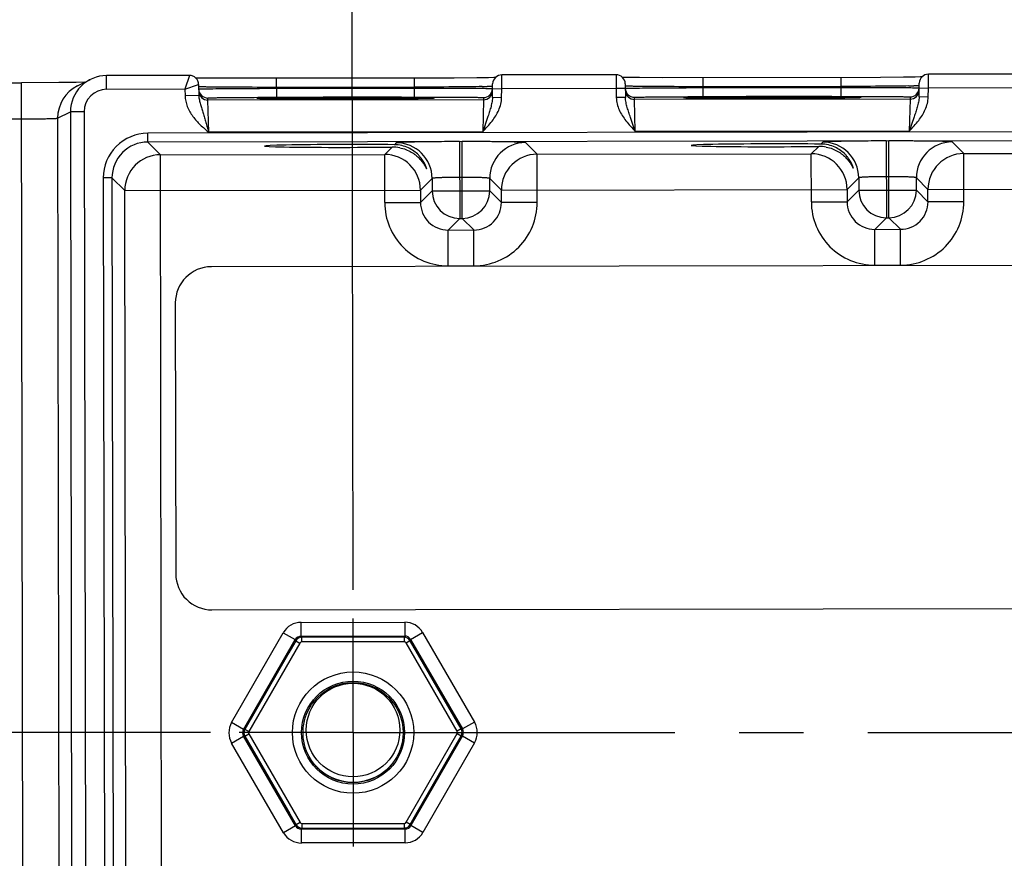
# Model space of a CAD drawing. Header units: inches. Extents: x 0 to 34, y 0 to 22.
# Tile 52 of 71: x 8.9 to 11.1, y 17 to 18.8. Entities that reach past the tile are written whole.
import ezdxf

# ---------------------------------------------------------------- set-up
doc = ezdxf.new("R2010")
doc.units = ezdxf.units.IN
doc.header["$LTSCALE"] = 1.87
doc.header["$MEASUREMENT"] = 0
doc.linetypes.add('CENTER', pattern=[0.6, 0.375, -0.075, 0.075, -0.075])
doc.layers.get('0').update_dxf_attribs({"linetype": 'CONTINUOUS'})
doc.layers.add('02___PRT_ALL_AXES', color=7, linetype='CONTINUOUS')
doc.layers.add('DIMENSIONS', color=7, linetype='CONTINUOUS')
doc.styles.get("Standard").update_dxf_attribs({"font": 'txt', "width": 0.8})
doc.dimstyles.new('DIMSTYLE_1', dxfattribs={"dimtxt": 0.125, "dimasz": 0.18, "dimexe": 0.18, "dimexo": 0.0625, "dimgap": 0.09, "dimtad": 0, "dimtih": 1, "dimtoh": 1, "dimdec": 3, "dimzin": 4, "dimdsep": 46, "dimtxsty": 'STANDARD', "dimblk": '_FILLED', "dimblk1": '_FILLED', "dimblk2": '_FILLED', "dimcen": 0.09, "dimadec": 0, "dimazin": 0, "dimtp": 0.01, "dimtm": 0.01, "dimtfac": 1, "dimtdec": 3, "dimtofl": 0, "dimtmove": 0, "dimatfit": 3, "dimldrblk": '_FILLED', "dimfxl": 1, "dimtolj": 1, "dimtzin": 4, "dimarcsym": 0})

# ---------------------------------------------------------------- blocks, each defined once
blk = doc.blocks.new('*D0')
at = {"layer": 'DIMENSIONS', "color": 2, "linetype": 'CONTINUOUS'}
blk.add_line((9.362, 17.277), (5.8206, 17.277), dxfattribs=at)
at = {"layer": 'DIMENSIONS', "color": 2, "linetype": 'CONTINUOUS', "insert": (5.7581, 17.3395), "char_height": 0.125, "width": 1.325, "attachment_point": 3, "line_spacing_factor": 0.9}
blk.add_mtext('1.413{\\Ftxt.shx;\\W1.000000;\\H0.125000; }[35.89]', dxfattribs=at)
blk = doc.blocks.new('_FILLED')
at = {"color": 0, "linetype": 'BYBLOCK'}
blk.add_solid([(0, 0), (-1, 0.174), (-1, -0.174)], dxfattribs=at)
blk = doc.blocks.new('*D31')
at = {"layer": 'DIMENSIONS', "color": 2, "linetype": 'CONTINUOUS'}
blk.add_line((9.6729, 17.588), (9.6701, 19.3824), dxfattribs=at)
at = {"layer": 'DIMENSIONS', "color": 2, "linetype": 'CONTINUOUS', "insert": (9.6075, 19.4448), "char_height": 0.125, "width": 1.225, "attachment_point": 1, "rotation": 90.0887, "line_spacing_factor": 0.9}
blk.add_mtext('3.165{\\Ftxt.shx;\\W1.000000;\\H0.125000; }[80.4]', dxfattribs=at)
blk = doc.blocks.new('*D32')
at = {"layer": 'DIMENSIONS', "color": 2, "linetype": 'CONTINUOUS'}
blk.add_line((16.1729, 17.6606), (16.1702, 19.3925), dxfattribs=at)
at = {"layer": 'DIMENSIONS', "color": 2, "linetype": 'CONTINUOUS', "insert": (16.1076, 19.4549), "char_height": 0.125, "width": 1.325, "attachment_point": 1, "rotation": 90.0887, "line_spacing_factor": 0.9}
blk.add_mtext('9.665{\\Ftxt.shx;\\W1.000000;\\H0.125000; }[245.5]', dxfattribs=at)
blk = doc.blocks.new('*D33')
at = {"layer": 'DIMENSIONS', "color": 2, "linetype": 'CONTINUOUS'}
blk.add_line((17.0552, 17.8194), (17.0527, 19.3938), dxfattribs=at)
at = {"layer": 'DIMENSIONS', "color": 2, "linetype": 'CONTINUOUS', "insert": (16.9901, 19.4562), "char_height": 0.125, "width": 1.525, "attachment_point": 1, "rotation": 90.0887, "line_spacing_factor": 0.9}
blk.add_mtext('10.548{\\Ftxt.shx;\\W1.000000;\\H0.125000; }[267.92]', dxfattribs=at)

msp = doc.modelspace()

# ---------------------------------------------------------------- linework, layer by layer
at = {"color": 7, "linetype": 'CONTINUOUS'}
for p, q in [((9.0724, 18.687), (9.1004, 18.701)), ((9.3163, 18.7097), (9.1356, 18.7094)), ((9.1356, 18.6794), (9.1356, 18.7094)), ((9.3163, 18.7097), (9.3065, 18.6797)), ((9.3349, 18.704), (9.3302, 18.7041)), ((9.3466, 18.7038), (9.3349, 18.704)), ((9.3676, 18.7036), (9.3466, 18.7038)), ((9.4186, 18.7034), (9.3676, 18.7036)), ((9.8931, 18.7041), (9.4186, 18.7034)), ((9.5064, 18.6837), (9.5064, 18.7033)), ((9.8072, 18.6841), (9.8072, 18.7038)), ((9.943, 18.7045), (9.8931, 18.7041)), ((9.9685, 18.7048), (9.943, 18.7045)), ((9.9796, 18.705), (9.9685, 18.7048)), ((9.9834, 18.7051), (9.9796, 18.705)), ((9.9971, 18.6807), (9.9973, 18.7108)), ((10.2463, 18.7111), (9.9973, 18.7108)), ((10.2463, 18.7111), (10.2465, 18.6811)), ((10.2649, 18.7054), (10.2602, 18.7055)), ((10.2766, 18.7053), (10.2649, 18.7054)), ((10.2976, 18.7051), (10.2766, 18.7053)), ((10.3486, 18.7048), (10.2976, 18.7051)), ((10.8231, 18.7055), (10.3486, 18.7048)), ((10.4364, 18.6851), (10.4364, 18.7047)), ((10.7372, 18.6856), (10.7372, 18.7052)), ((10.873, 18.7059), (10.8231, 18.7055)), ((10.8985, 18.7062), (10.873, 18.7059)), ((10.9096, 18.7064), (10.8985, 18.7062)), ((10.9134, 18.7065), (10.9096, 18.7064)), ((10.9271, 18.6822), (10.9273, 18.7122)), ((11.1763, 18.7126), (10.9273, 18.7122)), ((6.6135, 18.6902), (8.9502, 18.6938)), ((9.0313, 18.6941), (8.9502, 18.6938)), ((8.9555, 15.256), (8.9502, 18.6938)), ((9.0696, 18.6945), (9.0313, 18.6941)), ((9.0878, 18.6947), (9.0696, 18.6945)), ((9.3065, 18.6797), (9.1356, 18.6794)), ((9.3065, 18.6797), (9.3363, 18.6901)), ((9.3065, 18.6797), (9.3068, 18.6655)), ((9.3363, 18.6901), (9.3368, 18.6661)), ((9.3365, 18.6802), (9.3468, 18.6805)), ((9.3468, 18.6805), (9.3485, 18.6806)), ((9.8072, 18.6841), (9.5064, 18.6837)), ((9.5064, 18.6837), (9.5065, 18.6817)), ((9.5065, 18.6817), (9.8072, 18.6822)), ((9.5065, 18.6621), (9.5065, 18.6817)), ((9.8072, 18.6841), (9.8072, 18.6822)), ((9.8072, 18.6625), (9.8072, 18.6822)), ((9.967, 18.6856), (9.9652, 18.6855)), ((9.9768, 18.6613), (9.9773, 18.6911)), ((9.9771, 18.6811), (9.9971, 18.6807)), ((9.9773, 18.6911), (9.9773, 18.6916)), ((9.9968, 18.661), (9.9971, 18.6807)), ((10.2465, 18.6811), (9.9971, 18.6807)), ((10.2665, 18.6815), (10.2465, 18.6811)), ((10.2465, 18.6811), (10.2469, 18.6614)), ((10.2663, 18.6915), (10.2669, 18.6618)), ((10.2665, 18.6816), (10.2767, 18.682)), ((10.2767, 18.682), (10.2785, 18.682)), ((10.7372, 18.6856), (10.4364, 18.6851)), ((10.4364, 18.6851), (10.4364, 18.6832)), ((10.4364, 18.6832), (10.7372, 18.6836)), ((10.4365, 18.6635), (10.4364, 18.6832)), ((10.7372, 18.6856), (10.7372, 18.6836)), ((10.7372, 18.664), (10.7372, 18.6836)), ((10.897, 18.687), (10.8952, 18.687)), ((10.9068, 18.6627), (10.9073, 18.6925)), ((10.9071, 18.6825), (10.9271, 18.6822)), ((10.9073, 18.6925), (10.9073, 18.693)), ((10.9268, 18.6624), (10.9271, 18.6822)), ((11.1765, 18.6826), (10.9271, 18.6822)), ((9.3368, 18.6661), (9.3068, 18.6655)), ((9.3566, 18.6559), (9.3565, 18.6605)), ((9.9571, 18.6568), (9.3566, 18.6559)), ((9.3583, 18.5859), (9.3566, 18.6559)), ((9.4825, 18.6595), (9.4768, 18.6596)), ((9.4975, 18.6593), (9.4825, 18.6595)), ((9.4884, 18.662), (9.5065, 18.6621)), ((9.529, 18.659), (9.4975, 18.6593)), ((9.5065, 18.6621), (9.8072, 18.6625)), ((9.5866, 18.6588), (9.529, 18.659)), ((9.6821, 18.6588), (9.5866, 18.6588)), ((9.761, 18.6592), (9.6821, 18.6588)), ((9.8039, 18.6596), (9.761, 18.6592)), ((9.824, 18.6599), (9.8039, 18.6596)), ((9.8072, 18.6625), (9.8253, 18.6626)), ((9.8348, 18.6601), (9.824, 18.6599)), ((9.8401, 18.6602), (9.8348, 18.6601)), ((9.8441, 18.6603), (9.8401, 18.6602)), ((9.9571, 18.6568), (9.9556, 18.5868)), ((9.9572, 18.6615), (9.9571, 18.6568)), ((9.9968, 18.661), (9.9768, 18.6613)), ((10.2669, 18.6618), (10.2469, 18.6614)), ((10.2866, 18.6573), (10.2865, 18.662)), ((10.8871, 18.6582), (10.2866, 18.6573)), ((10.2883, 18.5873), (10.2866, 18.6573)), ((10.4125, 18.6609), (10.4068, 18.661)), ((10.4275, 18.6607), (10.4125, 18.6609)), ((10.4184, 18.6635), (10.4365, 18.6635)), ((10.459, 18.6604), (10.4275, 18.6607)), ((10.4365, 18.6635), (10.7372, 18.664)), ((10.5166, 18.6602), (10.459, 18.6604)), ((10.6121, 18.6603), (10.5166, 18.6602)), ((10.691, 18.6606), (10.6121, 18.6603)), ((10.7339, 18.661), (10.691, 18.6606)), ((10.754, 18.6613), (10.7339, 18.661)), ((10.7372, 18.664), (10.7553, 18.664)), ((10.7648, 18.6615), (10.754, 18.6613)), ((10.7701, 18.6617), (10.7648, 18.6615)), ((10.7741, 18.6618), (10.7701, 18.6617)), ((10.8871, 18.6582), (10.8856, 18.5882)), ((10.8872, 18.6629), (10.8871, 18.6582)), ((10.9268, 18.6624), (10.9068, 18.6627)), ((9.029, 18.6165), (9.0569, 18.6305)), ((9.0869, 18.6306), (9.0569, 18.6305)), ((9.0569, 18.6305), (9.0621, 15.3196)), ((9.0869, 18.6306), (9.0921, 15.3196)), ((8.9051, 18.615), (8.9503, 18.6151)), ((9.029, 18.6165), (9.0341, 15.3335)), ((9.9661, 18.6178), (9.9556, 18.5868)), ((10.2883, 18.5873), (10.2777, 18.6183)), ((10.8961, 18.6193), (10.8856, 18.5882)), ((16.6156, 18.5949), (9.2254, 18.5835)), ((10.8856, 18.5882), (10.2883, 18.5873)), ((9.2254, 18.5645), (9.2254, 18.5835)), ((16.6157, 18.5759), (9.2254, 18.5645)), ((9.9556, 18.5868), (9.3583, 18.5859)), ((10.8352, 18.5669), (10.8355, 18.3995)), ((10.841, 18.3995), (10.8408, 18.5669)), ((9.2533, 18.5367), (9.2254, 18.5645)), ((9.758, 18.5536), (9.7419, 18.5375)), ((9.7672, 18.5629), (9.763, 18.5586)), ((9.9052, 18.5655), (9.9055, 18.3981)), ((9.911, 18.3981), (9.9108, 18.5655)), ((10.0742, 18.538), (10.0488, 18.5633)), ((10.688, 18.555), (10.6719, 18.5389)), ((10.6972, 18.5643), (10.693, 18.5601)), ((11.0042, 18.5394), (10.9788, 18.5648)), ((9.2533, 18.5367), (9.7419, 18.5375)), ((9.2578, 15.6021), (9.2533, 18.5367)), ((9.7421, 18.4325), (9.7419, 18.5375)), ((10.0742, 18.538), (10.6719, 18.5389)), ((10.0743, 18.433), (10.0742, 18.538)), ((10.6721, 18.4339), (10.6719, 18.5389)), ((11.0042, 18.5394), (11.6019, 18.5404)), ((11.0043, 18.4344), (11.0042, 18.5394)), ((9.1285, 18.4864), (9.1332, 15.464)), ((9.1475, 18.4864), (9.1285, 18.4864)), ((9.1475, 18.4864), (9.1522, 15.464)), ((9.1754, 18.4586), (9.1475, 18.4864)), ((9.8453, 18.485), (9.82, 18.4596)), ((9.8453, 18.485), (9.8454, 18.458)), ((9.9109, 18.4875), (9.9053, 18.4875)), ((9.9709, 18.4582), (9.9709, 18.4852)), ((9.9963, 18.4599), (9.9709, 18.4852)), ((10.7753, 18.4865), (10.75, 18.461)), ((10.7753, 18.4865), (10.7754, 18.4594)), ((10.8409, 18.4889), (10.8353, 18.4889)), ((10.9009, 18.4596), (10.9009, 18.4866)), ((10.9263, 18.4613), (10.9009, 18.4866)), ((9.1754, 18.4586), (9.82, 18.4596)), ((9.82, 18.4596), (9.8201, 18.4326)), ((9.9963, 18.4599), (10.75, 18.461)), ((9.9963, 18.4329), (9.9963, 18.4599)), ((10.75, 18.461), (10.7501, 18.434)), ((10.7754, 18.4594), (10.7501, 18.434)), ((10.7754, 18.4594), (10.9009, 18.4596)), ((10.9009, 18.4596), (10.9263, 18.4343)), ((10.9263, 18.4613), (11.68, 18.4625)), ((10.9263, 18.4343), (10.9263, 18.4613)), ((9.1798, 15.6198), (9.1754, 18.4586)), ((9.8454, 18.458), (9.8201, 18.4326)), ((9.8454, 18.458), (9.9709, 18.4582)), ((9.9709, 18.4582), (9.9963, 18.4329)), ((9.7421, 18.4325), (9.8201, 18.4326)), ((10.0743, 18.433), (9.9963, 18.4329)), ((10.6721, 18.4339), (10.7501, 18.434)), ((11.0043, 18.4344), (10.9263, 18.4343)), ((9.9055, 18.3981), (9.8801, 18.3727)), ((9.9055, 18.3981), (9.911, 18.3981)), ((9.911, 18.3981), (9.9365, 18.3728)), ((10.8355, 18.3995), (10.8101, 18.3741)), ((10.8355, 18.3995), (10.841, 18.3995)), ((10.841, 18.3995), (10.8664, 18.3742)), ((10.8101, 18.3741), (10.8664, 18.3742)), ((10.8103, 18.2961), (10.8101, 18.3741)), ((10.8666, 18.2962), (10.8664, 18.3742)), ((9.8801, 18.3727), (9.9365, 18.3728)), ((9.8803, 18.2947), (9.8801, 18.3727)), ((9.9366, 18.2948), (9.9364, 18.3728)), ((16.4507, 18.3035), (9.3641, 18.2925)), ((9.8803, 18.2947), (9.9366, 18.2948)), ((10.8103, 18.2961), (10.8666, 18.2962)), ((9.2855, 18.2137), (9.2864, 17.6231)), ((9.3653, 17.5445), (16.4519, 17.5555)), ((9.5597, 17.5173), (9.7855, 17.5177)), ((9.5598, 17.4873), (9.5597, 17.5173)), ((9.7855, 17.5177), (9.7855, 17.4877)), ((9.4083, 17.2991), (9.5208, 17.4948)), ((9.5208, 17.4948), (9.5468, 17.4798)), ((9.7985, 17.4802), (9.8245, 17.4952)), ((9.8245, 17.4952), (9.9376, 17.2999)), ((9.4342, 17.2841), (9.5468, 17.4798)), ((9.5569, 17.4723), (9.4458, 17.2792)), ((9.5483, 17.4773), (9.5329, 17.4506)), ((9.5468, 17.4798), (9.5483, 17.4773)), ((9.5483, 17.4773), (9.5569, 17.4723)), ((9.5598, 17.4873), (9.7855, 17.4877)), ((9.5607, 17.4857), (9.5612, 17.4848)), ((9.7841, 17.4852), (9.5612, 17.4848)), ((9.5612, 17.4748), (9.5612, 17.4848)), ((9.7841, 17.4752), (9.5612, 17.4748)), ((9.7846, 17.486), (9.7841, 17.4852)), ((9.7841, 17.4852), (9.7841, 17.4752)), ((9.7884, 17.4727), (9.7971, 17.4777)), ((9.9002, 17.2799), (9.7884, 17.4727)), ((9.7985, 17.4802), (9.7971, 17.4777)), ((9.8106, 17.4544), (9.7971, 17.4777)), ((9.7985, 17.4802), (9.9117, 17.2849)), ((9.5329, 17.4506), (9.4371, 17.2841)), ((9.9088, 17.2849), (9.8106, 17.4544)), ((9.9376, 17.2999), (9.9117, 17.2849)), ((9.4342, 17.2841), (9.4083, 17.2991)), ((9.4342, 17.2841), (9.4371, 17.2841)), ((9.4458, 17.2792), (9.4371, 17.2841)), ((9.9088, 17.2849), (9.9002, 17.2799)), ((9.9117, 17.2849), (9.9088, 17.2849)), ((9.4083, 17.2541), (9.4343, 17.2691)), ((9.5474, 17.0738), (9.4343, 17.2691)), ((9.4343, 17.2691), (9.4372, 17.2691)), ((9.4371, 17.2691), (9.4458, 17.2742)), ((9.4372, 17.2691), (9.5354, 17.0996)), ((9.4458, 17.2742), (9.5575, 17.0813)), ((9.789, 17.0817), (9.9002, 17.2749)), ((9.9117, 17.2699), (9.7992, 17.0742)), ((9.8131, 17.1034), (9.9088, 17.2699)), ((9.9002, 17.2749), (9.9088, 17.2699)), ((9.9117, 17.2699), (9.9088, 17.2699)), ((9.9117, 17.2699), (9.9377, 17.2549)), ((9.5215, 17.0588), (9.4083, 17.2541)), ((9.9377, 17.2549), (9.8251, 17.0593)), ((9.5354, 17.0996), (9.5489, 17.0763)), ((9.7977, 17.0767), (9.8131, 17.1034)), ((9.5474, 17.0738), (9.5215, 17.0588)), ((9.5474, 17.0738), (9.5489, 17.0763)), ((9.5575, 17.0813), (9.5489, 17.0763)), ((9.7862, 17.0667), (9.5604, 17.0663)), ((9.5605, 17.0364), (9.5604, 17.0663)), ((9.5614, 17.068), (9.5619, 17.0688)), ((9.5619, 17.0788), (9.7847, 17.0792)), ((9.5619, 17.0688), (9.5619, 17.0788)), ((9.5619, 17.0688), (9.7847, 17.0692)), ((9.7847, 17.0792), (9.7847, 17.0692)), ((9.7852, 17.0684), (9.7847, 17.0692)), ((9.7862, 17.0667), (9.7862, 17.0367)), ((9.7977, 17.0767), (9.789, 17.0817)), ((9.7992, 17.0742), (9.7977, 17.0767)), ((9.8251, 17.0593), (9.7992, 17.0742)), ((9.7862, 17.0367), (9.5605, 17.0364))]:
    msp.add_line(p, q, dxfattribs=at)
for points in [[(9.4768, 18.6596), (9.4722, 18.6597), (9.4704, 18.6597), (9.4688, 18.6598), (9.4675, 18.6598), (9.4665, 18.6599), (9.4658, 18.6599), (9.4657, 18.6599)], [(9.8483, 18.6605), (9.8483, 18.6605), (9.8482, 18.6605), (9.8477, 18.6605), (9.8468, 18.6604), (9.8456, 18.6604), (9.8441, 18.6603)], [(10.4068, 18.661), (10.4022, 18.6611), (10.4004, 18.6612), (10.3988, 18.6612), (10.3975, 18.6613), (10.3965, 18.6613), (10.3958, 18.6614), (10.3957, 18.6614)], [(10.7783, 18.662), (10.7783, 18.662), (10.7782, 18.662), (10.7777, 18.6619), (10.7768, 18.6619), (10.7756, 18.6618), (10.7741, 18.6618)]]:
    msp.add_lwpolyline(points, dxfattribs=at)
for centre, radius in [((9.673, 17.277), 0.1322), ((9.673, 17.277), 0.1122), ((9.673, 17.277), 0.109), ((9.673, 17.2825), 0.102)]:
    msp.add_circle(centre, radius, dxfattribs=at)
for centre, radius, start, end in [((9.1357, 18.6307), 0.0787, 90.0855, 180.0913), ((9.9973, 18.6907), 0.02, 90.0883, 177.6525), ((10.2463, 18.6911), 0.02, 1.0905, 90.0897), ((10.9273, 18.6922), 0.02, 90.0883, 177.6525), ((9.1077, 18.6167), 0.0787, 116.6545, 180.1007), ((9.1357, 18.6307), 0.0488, 90.0874, 180.0828), ((9.3565, 18.6805), 0.02, 182.5244, 270.0889), ((9.3566, 18.6759), 0.02, 182.5253, 270.0898), ((9.927, 20.368), 1.6829, 270.9338, 271.3004), ((9.9571, 18.6768), 0.02, 270.0876, 357.6521), ((9.9571, 18.6815), 0.02, 270.0886, 357.6529), ((10.2865, 18.682), 0.02, 181.089, 270.0889), ((10.2866, 18.6773), 0.02, 181.0898, 270.0899), ((10.857, 20.3695), 1.6829, 270.9338, 271.3004), ((10.8871, 18.6782), 0.02, 270.0876, 359.0877), ((10.8871, 18.6829), 0.02, 270.0886, 359.0884), ((9.5297, 16.2199), 2.4415, 90.953, 91.0753), ((9.5203, 20.9763), 2.3171, 269.0988, 269.2277), ((9.5816, 12.7053), 5.9565, 90.52637, 90.88941), ((9.5533, 23.5554), 4.8964, 269.2487, 269.6904), ((9.677, 1.3225), 17.3396, 90.06665, 90.49625), ((9.6233, 35.9984), 17.3397, 269.6812, 270.11079), ((9.6904, 1.3225), 17.3397, 89.68119, 90.11079), ((9.6367, 35.9984), 17.3396, 270.06665, 270.49625), ((9.7604, 13.7655), 4.8965, 89.2487, 89.6904), ((9.7321, 24.6157), 5.9565, 270.52637, 270.88941), ((9.7934, 16.3446), 2.3172, 89.0988, 89.2277), ((9.784, 21.1011), 2.4415, 270.953, 271.0753), ((10.4597, 16.2213), 2.4415, 90.953, 91.0753), ((10.4503, 20.9777), 2.3171, 269.0988, 269.2277), ((10.5116, 12.7067), 5.9565, 90.52637, 90.88941), ((10.4833, 23.5568), 4.8964, 269.2487, 269.6904), ((10.607, 1.324), 17.3396, 90.06665, 90.49625), ((10.5533, 35.9999), 17.3397, 269.6812, 270.11079), ((10.6204, 1.324), 17.3397, 89.68119, 90.11079), ((10.5667, 35.9998), 17.3396, 270.06665, 270.49625), ((10.6904, 13.767), 4.8965, 89.2487, 89.6904), ((10.6621, 24.6171), 5.9565, 270.52637, 270.88941), ((10.7234, 16.346), 2.3172, 89.0988, 89.2277), ((10.714, 21.1025), 2.4415, 270.953, 271.0753), ((9.2255, 18.4865), 0.097, 90.0858, 180.0917), ((9.2255, 18.4865), 0.078, 90.0782, 180.0997), ((9.7591, 18.4723), 0.0813, 79.0019, 90.7796), ((9.7673, 18.4849), 0.078, 0.1097, 90.0678), ((10.0489, 18.4853), 0.078, 90.1096, 180.0678), ((10.6891, 18.4738), 0.0813, 79.0019, 90.7796), ((10.6973, 18.4863), 0.078, 0.1097, 90.0678), ((10.9789, 18.4867), 0.078, 90.1096, 180.0678), ((9.2534, 18.4587), 0.078, 90.1096, 180.0678), ((9.742, 18.4595), 0.078, 0.1097, 90.0678), ((10.0743, 18.46), 0.078, 90.1096, 180.0678), ((10.672, 18.4609), 0.078, 0.1097, 90.0678), ((11.0043, 18.4614), 0.078, 90.1096, 180.0678), ((10.8354, 18.4595), 0.06, 180.1096, 270.0678), ((10.8409, 18.4596), 0.06, 270.1097, 0.0678), ((9.9054, 18.4581), 0.06, 180.1096, 270.0678), ((9.9109, 18.4581), 0.06, 270.1097, 0.0678), ((9.88, 18.4327), 0.138, 180.0853, 270.0922), ((9.88, 18.4326), 0.06, 180.0562, 270.1232), ((9.9364, 18.4327), 0.06, 270.0562, 0.1232), ((9.9364, 18.4328), 0.138, 270.0853, 0.0922), ((10.81, 18.4341), 0.138, 180.0853, 270.0922), ((10.81, 18.4341), 0.06, 180.0562, 270.1232), ((10.8664, 18.4342), 0.06, 270.0562, 0.1232), ((10.8664, 18.4342), 0.138, 270.0853, 0.0922), ((9.3642, 18.2138), 0.0787, 90.0887, 180.0887), ((9.3652, 17.6233), 0.0787, 180.0887, 270.0887), ((9.5598, 17.4723), 0.045, 90.0857, 150.0916), ((9.7856, 17.4727), 0.045, 30.0857, 90.0916), ((9.5598, 17.4724), 0.0149, 89.9948, 150.1824), ((9.5613, 17.4698), 0.015, 90.1661, 150.0584), ((9.5613, 17.4698), 0.005, 90.086, 150.0915), ((9.7841, 17.4702), 0.015, 30.201, 90.0584), ((9.7841, 17.4702), 0.005, 30.086, 90.0915), ((9.7856, 17.4727), 0.0149, 29.9947, 90.1824), ((9.8987, 17.2774), 0.045, 330.0857, 30.0916), ((9.4472, 17.2767), 0.045, 150.0889, 210.0921), ((9.4472, 17.2767), 0.0149, 149.9948, 210.1824), ((9.4501, 17.2767), 0.015, 150.1313, 210.0584), ((9.4501, 17.2767), 0.005, 150.086, 210.0915), ((9.8958, 17.2774), 0.005, 330.086, 30.0915), ((9.8958, 17.2774), 0.015, 330.1313, 30.0584), ((9.8988, 17.2774), 0.0149, 329.9948, 30.1824), ((9.673, 17.2825), 0.1133, 219.7296, 320.4475), ((9.5604, 17.0813), 0.0149, 209.9947, 270.1824), ((9.5619, 17.0838), 0.015, 210.201, 270.0584), ((9.5619, 17.0838), 0.005, 210.086, 270.0915), ((9.7847, 17.0842), 0.005, 270.086, 330.0915), ((9.7847, 17.0842), 0.015, 270.1661, 330.0584), ((9.7862, 17.0816), 0.0149, 269.9948, 330.1824), ((9.5604, 17.0813), 0.045, 210.0857, 270.0916), ((9.7862, 17.0817), 0.045, 270.0857, 330.0916)]:
    msp.add_arc(centre, radius, start, end, dxfattribs=at)
for centre in [(9.657, 18.556), (10.587, 18.5574)]:
    msp.add_ellipse(centre, major_axis=(0.1771, 0.0003), ratio=0.017455, start_param=0.92934, end_param=5.318939, dxfattribs=at)
for points, knots in [([(9.3363, 18.6901), (9.3363, 18.6926), (9.3352, 18.6978), (9.3307, 18.7043), (9.3242, 18.7086), (9.319, 18.7097), (9.3164, 18.7097)], [0, 0, 0, 0, 0.250025, 0.500054, 0.750082, 1, 1, 1, 1]), ([(9.3592, 18.6844), (9.3575, 18.6844), (9.3544, 18.6845), (9.35, 18.6845), (9.3462, 18.6846), (9.3431, 18.6847), (9.3405, 18.6848), (9.3386, 18.6848), (9.3374, 18.6849), (9.3368, 18.685), (9.3366, 18.685), (9.3365, 18.685)], [0, 0, 0, 0, 0.218733, 0.411895, 0.578748, 0.718658, 0.831094, 0.915635, 0.971977, 0.989523, 1, 1, 1, 1]), ([(9.3485, 18.6806), (9.357, 18.6807), (9.3778, 18.681), (9.4138, 18.6813), (9.458, 18.6815), (9.4898, 18.6817), (9.5065, 18.6817)], [0, 0, 0, 0, 0.160816, 0.395688, 0.683895, 1, 1, 1, 1]), ([(9.5064, 18.6837), (9.4781, 18.6837), (9.438, 18.6838), (9.3889, 18.6841), (9.3682, 18.6843), (9.3592, 18.6844)], [0, 0, 0, 0, 0.577297, 0.816457, 1, 1, 1, 1]), ([(9.9544, 18.6853), (9.9454, 18.6852), (9.9247, 18.6849), (9.8756, 18.6844), (9.8355, 18.6842), (9.8072, 18.6841)], [0, 0, 0, 0, 0.183538, 0.422697, 1, 1, 1, 1]), ([(9.8072, 18.6822), (9.818, 18.6822), (9.8393, 18.6822), (9.8703, 18.6821), (9.8948, 18.682), (9.913, 18.6819), (9.9252, 18.6819), (9.9364, 18.6818), (9.9463, 18.6817), (9.955, 18.6816), (9.9623, 18.6816), (9.9674, 18.6815), (9.9709, 18.6814), (9.9728, 18.6814), (9.9745, 18.6813), (9.9757, 18.6813), (9.9765, 18.6812), (9.9769, 18.6812), (9.9771, 18.6812)], [0, 0, 0, 0, 0.191621, 0.376146, 0.546739, 0.62481, 0.697082, 0.762885, 0.821607, 0.872706, 0.915707, 0.950213, 0.964178, 0.975906, 0.98537, 0.992549, 0.997428, 1, 1, 1, 1]), ([(9.9772, 18.686), (9.9772, 18.686), (9.9771, 18.686), (9.977, 18.686), (9.9768, 18.686), (9.9765, 18.6859), (9.9762, 18.6859), (9.9755, 18.6859), (9.9745, 18.6858), (9.9731, 18.6857), (9.9713, 18.6857), (9.9692, 18.6856), (9.9677, 18.6856), (9.967, 18.6856)], [0, 0, 0, 0, 0.004861, 0.017034, 0.036943, 0.064647, 0.100157, 0.14347, 0.253434, 0.394357, 0.565983, 0.76799, 1, 1, 1, 1]), ([(10.2892, 18.6858), (10.2875, 18.6859), (10.2844, 18.6859), (10.28, 18.686), (10.2762, 18.686), (10.2731, 18.6861), (10.2705, 18.6862), (10.2686, 18.6863), (10.2674, 18.6863), (10.2668, 18.6864), (10.2666, 18.6864), (10.2665, 18.6865)], [0, 0, 0, 0, 0.218733, 0.411895, 0.578748, 0.718658, 0.831094, 0.915635, 0.971977, 0.989523, 1, 1, 1, 1]), ([(10.2785, 18.682), (10.287, 18.6821), (10.3078, 18.6824), (10.3438, 18.6827), (10.388, 18.683), (10.4198, 18.6831), (10.4364, 18.6832)], [0, 0, 0, 0, 0.160816, 0.395688, 0.683895, 1, 1, 1, 1]), ([(10.4364, 18.6851), (10.4081, 18.6851), (10.368, 18.6852), (10.3189, 18.6855), (10.2982, 18.6857), (10.2892, 18.6858)], [0, 0, 0, 0, 0.577297, 0.816457, 1, 1, 1, 1]), ([(10.8844, 18.6868), (10.8754, 18.6866), (10.8547, 18.6863), (10.8056, 18.6859), (10.7655, 18.6857), (10.7372, 18.6856)], [0, 0, 0, 0, 0.183538, 0.422697, 1, 1, 1, 1]), ([(10.7372, 18.6836), (10.748, 18.6836), (10.7693, 18.6836), (10.8003, 18.6835), (10.8248, 18.6835), (10.843, 18.6834), (10.8552, 18.6833), (10.8664, 18.6832), (10.8763, 18.6832), (10.885, 18.6831), (10.8923, 18.683), (10.8974, 18.6829), (10.9009, 18.6829), (10.9028, 18.6828), (10.9045, 18.6828), (10.9057, 18.6827), (10.9065, 18.6827), (10.9069, 18.6826), (10.9071, 18.6826)], [0, 0, 0, 0, 0.191621, 0.376146, 0.546739, 0.62481, 0.697082, 0.762885, 0.821607, 0.872706, 0.915707, 0.950213, 0.964178, 0.975906, 0.98537, 0.992549, 0.997428, 1, 1, 1, 1]), ([(10.9072, 18.6875), (10.9072, 18.6875), (10.9071, 18.6874), (10.907, 18.6874), (10.9068, 18.6874), (10.9065, 18.6874), (10.9062, 18.6873), (10.9055, 18.6873), (10.9045, 18.6872), (10.9031, 18.6872), (10.9013, 18.6871), (10.8992, 18.6871), (10.8977, 18.687), (10.897, 18.687)], [0, 0, 0, 0, 0.004861, 0.017034, 0.036943, 0.064647, 0.100157, 0.14347, 0.253434, 0.394357, 0.565983, 0.76799, 1, 1, 1, 1]), ([(9.3068, 18.6655), (9.3069, 18.6615), (9.3078, 18.6533), (9.3114, 18.6416), (9.3168, 18.6305), (9.3258, 18.6169), (9.3397, 18.6018), (9.3521, 18.5912), (9.3583, 18.5859)], [0, 0, 0, 0, 0.124924, 0.249885, 0.37488, 0.499909, 0.749833, 1, 1, 1, 1]), ([(9.3368, 18.6661), (9.3368, 18.6628), (9.3377, 18.6562), (9.3403, 18.6466), (9.3432, 18.6371), (9.3463, 18.6274), (9.3493, 18.6175), (9.3519, 18.6089), (9.3538, 18.6019), (9.3553, 18.5966), (9.3568, 18.5913), (9.3578, 18.5877), (9.3583, 18.5859)], [0, 0, 0, 0, 0.120119, 0.238299, 0.357092, 0.478637, 0.604011, 0.733351, 0.799261, 0.86581, 0.932794, 1, 1, 1, 1]), ([(9.3565, 18.6605), (9.3565, 18.6606), (9.3566, 18.6606), (9.3566, 18.6606), (9.3568, 18.6606), (9.357, 18.6607), (9.3575, 18.6607), (9.3581, 18.6607), (9.359, 18.6608), (9.36, 18.6608), (9.3613, 18.6609), (9.3633, 18.6609), (9.3663, 18.661), (9.3704, 18.6611), (9.3753, 18.6612), (9.3787, 18.6613), (9.3806, 18.6613)], [0, 0, 0, 0, 0.001397, 0.004555, 0.009645, 0.016707, 0.036784, 0.064816, 0.100786, 0.144641, 0.196325, 0.255779, 0.397699, 0.569638, 0.770752, 1, 1, 1, 1]), ([(9.3806, 18.6613), (9.3875, 18.6614), (9.4029, 18.6616), (9.4389, 18.6619), (9.4679, 18.662), (9.4884, 18.662)], [0, 0, 0, 0, 0.191889, 0.430397, 1, 1, 1, 1]), ([(9.4839, 18.661), (9.4823, 18.6609), (9.4793, 18.6609), (9.4751, 18.6608), (9.4715, 18.6607), (9.4686, 18.6606), (9.4666, 18.6605), (9.4653, 18.6604), (9.4645, 18.6604), (9.4639, 18.6603), (9.4636, 18.6603), (9.463, 18.6602), (9.4636, 18.6601), (9.4639, 18.66), (9.4645, 18.66), (9.4653, 18.6599), (9.4666, 18.6599), (9.4686, 18.6598), (9.4715, 18.6597), (9.4751, 18.6596), (9.4793, 18.6595), (9.4823, 18.6595), (9.4839, 18.6594)], [0, 0, 0, 0, 0.115401, 0.216241, 0.302153, 0.372861, 0.428137, 0.449921, 0.467779, 0.481705, 0.491698, 0.499995, 0.508293, 0.518287, 0.532214, 0.550072, 0.571856, 0.627134, 0.697843, 0.783757, 0.884598, 1, 1, 1, 1]), ([(9.8253, 18.6626), (9.8458, 18.6626), (9.8748, 18.6625), (9.9108, 18.6624), (9.9262, 18.6622), (9.9331, 18.6621)], [0, 0, 0, 0, 0.569609, 0.808115, 1, 1, 1, 1]), ([(9.8298, 18.66), (9.8314, 18.66), (9.8344, 18.6601), (9.8386, 18.6602), (9.8422, 18.6603), (9.8451, 18.6604), (9.8471, 18.6604), (9.8484, 18.6605), (9.8492, 18.6606), (9.8498, 18.6606), (9.8501, 18.6606), (9.8507, 18.6608), (9.8501, 18.6609), (9.8498, 18.6609), (9.8492, 18.661), (9.8484, 18.661), (9.8471, 18.6611), (9.8451, 18.6612), (9.8421, 18.6613), (9.8386, 18.6613), (9.8344, 18.6614), (9.8314, 18.6615), (9.8298, 18.6615)], [0, 0, 0, 0, 0.115401, 0.216241, 0.302154, 0.372862, 0.428139, 0.449924, 0.467781, 0.481707, 0.491701, 0.499998, 0.508295, 0.51829, 0.532216, 0.550074, 0.571858, 0.627135, 0.697844, 0.783757, 0.884598, 1, 1, 1, 1]), ([(9.9331, 18.6621), (9.935, 18.6621), (9.9384, 18.6621), (9.9433, 18.662), (9.9474, 18.6619), (9.9504, 18.6619), (9.9524, 18.6618), (9.9536, 18.6617), (9.9547, 18.6617), (9.9556, 18.6617), (9.9562, 18.6616), (9.9567, 18.6616), (9.9569, 18.6615), (9.9571, 18.6615), (9.9571, 18.6615), (9.9572, 18.6615), (9.9572, 18.6615)], [0, 0, 0, 0, 0.229245, 0.430365, 0.6023, 0.74422, 0.803677, 0.85536, 0.899213, 0.935184, 0.963222, 0.983299, 0.990357, 0.995444, 0.998602, 1, 1, 1, 1]), ([(9.9768, 18.6613), (9.9768, 18.6576), (9.9758, 18.6502), (9.9731, 18.6393), (9.9697, 18.6286), (9.9673, 18.6214), (9.9661, 18.6178)], [0, 0, 0, 0, 0.24818, 0.495892, 0.745855, 1, 1, 1, 1]), ([(9.976, 18.6102), (9.9788, 18.6139), (9.9842, 18.6215), (9.9908, 18.6338), (9.9955, 18.6471), (9.9967, 18.6564), (9.9968, 18.661)], [0, 0, 0, 0, 0.250179, 0.500264, 0.750217, 1, 1, 1, 1]), ([(10.2469, 18.6614), (10.247, 18.6567), (10.2483, 18.6475), (10.2529, 18.6342), (10.2596, 18.622), (10.265, 18.6144), (10.2678, 18.6107)], [0, 0, 0, 0, 0.249783, 0.499736, 0.749821, 1, 1, 1, 1]), ([(10.2777, 18.6183), (10.2765, 18.6219), (10.2741, 18.6291), (10.2707, 18.6398), (10.2679, 18.6506), (10.2669, 18.658), (10.2669, 18.6618)], [0, 0, 0, 0, 0.254147, 0.504109, 0.75182, 1, 1, 1, 1]), ([(10.2865, 18.662), (10.2865, 18.662), (10.2866, 18.662), (10.2866, 18.662), (10.2868, 18.6621), (10.287, 18.6621), (10.2875, 18.6621), (10.2881, 18.6622), (10.289, 18.6622), (10.29, 18.6623), (10.2913, 18.6623), (10.2933, 18.6624), (10.2963, 18.6625), (10.3004, 18.6626), (10.3053, 18.6626), (10.3087, 18.6627), (10.3106, 18.6627)], [0, 0, 0, 0, 0.001397, 0.004555, 0.009645, 0.016707, 0.036784, 0.064816, 0.100786, 0.144641, 0.196325, 0.255779, 0.397699, 0.569638, 0.770752, 1, 1, 1, 1]), ([(10.3106, 18.6627), (10.3175, 18.6628), (10.3329, 18.663), (10.3689, 18.6633), (10.3979, 18.6634), (10.4184, 18.6635)], [0, 0, 0, 0, 0.191889, 0.430397, 1, 1, 1, 1]), ([(10.4139, 18.6624), (10.4123, 18.6624), (10.4093, 18.6623), (10.4051, 18.6622), (10.4015, 18.6621), (10.3986, 18.662), (10.3966, 18.6619), (10.3953, 18.6619), (10.3945, 18.6618), (10.3939, 18.6618), (10.3936, 18.6617), (10.393, 18.6616), (10.3936, 18.6615), (10.3939, 18.6615), (10.3945, 18.6614), (10.3953, 18.6614), (10.3966, 18.6613), (10.3986, 18.6612), (10.4015, 18.6611), (10.4051, 18.661), (10.4093, 18.661), (10.4123, 18.6609), (10.4139, 18.6609)], [0, 0, 0, 0, 0.115401, 0.216241, 0.302153, 0.372861, 0.428137, 0.449921, 0.467779, 0.481705, 0.491698, 0.499995, 0.508293, 0.518287, 0.532214, 0.550072, 0.571856, 0.627134, 0.697843, 0.783757, 0.884598, 1, 1, 1, 1]), ([(10.7553, 18.664), (10.7758, 18.664), (10.8048, 18.664), (10.8408, 18.6638), (10.8562, 18.6637), (10.8631, 18.6636)], [0, 0, 0, 0, 0.569609, 0.808115, 1, 1, 1, 1]), ([(10.7598, 18.6614), (10.7614, 18.6614), (10.7644, 18.6615), (10.7686, 18.6616), (10.7721, 18.6617), (10.7751, 18.6618), (10.7771, 18.6619), (10.7784, 18.662), (10.7792, 18.662), (10.7798, 18.6621), (10.7801, 18.6621), (10.7807, 18.6622), (10.7801, 18.6623), (10.7798, 18.6624), (10.7792, 18.6624), (10.7784, 18.6625), (10.7771, 18.6625), (10.7751, 18.6626), (10.7721, 18.6627), (10.7686, 18.6628), (10.7644, 18.6629), (10.7614, 18.6629), (10.7598, 18.6629)], [0, 0, 0, 0, 0.115401, 0.216241, 0.302154, 0.372862, 0.428139, 0.449924, 0.467781, 0.481707, 0.491701, 0.499998, 0.508295, 0.51829, 0.532216, 0.550074, 0.571858, 0.627135, 0.697844, 0.783757, 0.884598, 1, 1, 1, 1]), ([(10.8631, 18.6636), (10.865, 18.6636), (10.8684, 18.6635), (10.8733, 18.6634), (10.8774, 18.6634), (10.8804, 18.6633), (10.8824, 18.6632), (10.8836, 18.6632), (10.8847, 18.6631), (10.8856, 18.6631), (10.8862, 18.6631), (10.8867, 18.663), (10.8869, 18.663), (10.8871, 18.663), (10.8871, 18.6629), (10.8872, 18.6629), (10.8872, 18.6629)], [0, 0, 0, 0, 0.229245, 0.430365, 0.6023, 0.74422, 0.803677, 0.85536, 0.899213, 0.935184, 0.963222, 0.983299, 0.990357, 0.995444, 0.998602, 1, 1, 1, 1]), ([(10.9068, 18.6627), (10.9068, 18.659), (10.9058, 18.6516), (10.9031, 18.6408), (10.8997, 18.63), (10.8973, 18.6229), (10.8961, 18.6193)], [0, 0, 0, 0, 0.24818, 0.495892, 0.745855, 1, 1, 1, 1]), ([(10.906, 18.6117), (10.9088, 18.6154), (10.9142, 18.623), (10.9208, 18.6353), (10.9255, 18.6485), (10.9267, 18.6578), (10.9268, 18.6624)], [0, 0, 0, 0, 0.250179, 0.500264, 0.750217, 1, 1, 1, 1]), ([(8.9503, 18.6151), (8.9554, 18.6151), (8.9653, 18.6151), (8.9797, 18.6152), (8.9912, 18.6153), (8.9996, 18.6154), (9.0053, 18.6155), (9.0105, 18.6156), (9.0151, 18.6157), (9.0191, 18.6159), (9.022, 18.616), (9.024, 18.6161), (9.0252, 18.6161), (9.0263, 18.6162), (9.0272, 18.6163), (9.0279, 18.6163), (9.0285, 18.6164), (9.0288, 18.6164), (9.029, 18.6165), (9.029, 18.6165)], [0, 0, 0, 0, 0.192888, 0.378526, 0.549938, 0.62827, 0.700686, 0.766505, 0.82511, 0.875949, 0.918546, 0.936626, 0.952504, 0.966142, 0.977511, 0.986585, 0.993351, 0.997805, 1, 1, 1, 1]), ([(10.8352, 18.5669), (10.8263, 18.5669), (10.8089, 18.5668), (10.7875, 18.5667), (10.771, 18.5665), (10.7595, 18.5664), (10.7488, 18.5662), (10.7388, 18.5661), (10.7297, 18.5659), (10.7217, 18.5657), (10.7147, 18.5655), (10.7095, 18.5653), (10.706, 18.5651), (10.7038, 18.565), (10.702, 18.5649), (10.7004, 18.5648), (10.6992, 18.5647), (10.6983, 18.5646), (10.6978, 18.5645), (10.6975, 18.5644), (10.6974, 18.5644), (10.6973, 18.5643), (10.6972, 18.5643)], [0, 0, 0, 0, 0.192888, 0.378526, 0.466428, 0.549938, 0.628268, 0.700685, 0.766502, 0.825107, 0.875942, 0.91854, 0.936617, 0.952493, 0.966132, 0.977501, 0.986574, 0.993339, 0.995855, 0.997794, 0.999167, 1, 1, 1, 1]), ([(10.9788, 18.5648), (10.9787, 18.5648), (10.9786, 18.5648), (10.9785, 18.5649), (10.9782, 18.5649), (10.9777, 18.565), (10.9768, 18.5651), (10.9756, 18.5652), (10.974, 18.5653), (10.9722, 18.5654), (10.97, 18.5656), (10.9664, 18.5657), (10.9613, 18.5659), (10.9543, 18.5661), (10.9463, 18.5662), (10.9372, 18.5664), (10.9272, 18.5665), (10.9165, 18.5666), (10.905, 18.5667), (10.8885, 18.5668), (10.8671, 18.5669), (10.8497, 18.5669), (10.8408, 18.5669)], [0, 0, 0, 0, 0.000833, 0.002206, 0.004145, 0.006661, 0.013426, 0.022499, 0.033868, 0.047507, 0.063383, 0.08146, 0.124058, 0.174893, 0.233498, 0.299315, 0.371732, 0.450062, 0.533572, 0.621474, 0.807112, 1, 1, 1, 1]), ([(9.8334, 18.5064), (9.8334, 18.5065), (9.8333, 18.507), (9.833, 18.5079), (9.8326, 18.5091), (9.8321, 18.5106), (9.8315, 18.5123), (9.8304, 18.5149), (9.8286, 18.5184), (9.8262, 18.5228), (9.8231, 18.5274), (9.8196, 18.5319), (9.8141, 18.538), (9.8057, 18.5451), (9.7936, 18.5522), (9.7791, 18.5573), (9.7685, 18.5586), (9.763, 18.5586)], [0, 0, 0, 0, 0.00566, 0.01559, 0.029323, 0.046301, 0.065984, 0.0879, 0.136966, 0.191318, 0.249661, 0.311271, 0.37577, 0.512857, 0.661371, 0.823006, 1, 1, 1, 1]), ([(9.9052, 18.5655), (9.8963, 18.5654), (9.8789, 18.5654), (9.8575, 18.5652), (9.841, 18.5651), (9.8295, 18.565), (9.8188, 18.5648), (9.8088, 18.5646), (9.7997, 18.5644), (9.7917, 18.5643), (9.7847, 18.564), (9.7795, 18.5639), (9.776, 18.5637), (9.7738, 18.5636), (9.772, 18.5635), (9.7704, 18.5634), (9.7692, 18.5633), (9.7683, 18.5632), (9.7678, 18.5631), (9.7675, 18.563), (9.7674, 18.563), (9.7673, 18.5629), (9.7672, 18.5629)], [0, 0, 0, 0, 0.192888, 0.378526, 0.466428, 0.549938, 0.628268, 0.700685, 0.766502, 0.825107, 0.875942, 0.91854, 0.936617, 0.952493, 0.966132, 0.977501, 0.986574, 0.993339, 0.995855, 0.997794, 0.999167, 1, 1, 1, 1]), ([(9.7746, 18.5521), (9.7792, 18.5512), (9.788, 18.5487), (9.7981, 18.5439), (9.8052, 18.5394), (9.8099, 18.5358), (9.8142, 18.5321), (9.8181, 18.5283), (9.8215, 18.5244), (9.8245, 18.5206), (9.8267, 18.5174), (9.8283, 18.515), (9.8293, 18.5133), (9.8302, 18.5117), (9.831, 18.5102), (9.8317, 18.509), (9.8322, 18.508), (9.8325, 18.5074), (9.8327, 18.507), (9.8329, 18.5067), (9.8331, 18.5065), (9.8332, 18.5063), (9.8332, 18.5063), (9.8333, 18.5062), (9.8333, 18.5062), (9.8334, 18.5063), (9.8334, 18.5063), (9.8334, 18.5064)], [0, 0, 0, 0, 0.182989, 0.351845, 0.431463, 0.507983, 0.581437, 0.651758, 0.718741, 0.781971, 0.840713, 0.868045, 0.893743, 0.917534, 0.939081, 0.957977, 0.973759, 0.980327, 0.985932, 0.990518, 0.99404, 0.996472, 0.997285, 0.997851, 0.998238, 0.998625, 1, 1, 1, 1]), ([(10.0488, 18.5633), (10.0487, 18.5633), (10.0486, 18.5634), (10.0485, 18.5634), (10.0482, 18.5635), (10.0477, 18.5636), (10.0468, 18.5637), (10.0456, 18.5638), (10.044, 18.5639), (10.0422, 18.564), (10.04, 18.5641), (10.0364, 18.5643), (10.0313, 18.5644), (10.0243, 18.5646), (10.0163, 18.5648), (10.0072, 18.5649), (9.9972, 18.5651), (9.9865, 18.5652), (9.975, 18.5653), (9.9585, 18.5654), (9.9371, 18.5655), (9.9197, 18.5655), (9.9108, 18.5655)], [0, 0, 0, 0, 0.000833, 0.002206, 0.004145, 0.006661, 0.013426, 0.022499, 0.033868, 0.047507, 0.063383, 0.08146, 0.124058, 0.174893, 0.233498, 0.299315, 0.371732, 0.450062, 0.533572, 0.621474, 0.807112, 1, 1, 1, 1]), ([(10.7634, 18.5078), (10.7634, 18.508), (10.7633, 18.5085), (10.763, 18.5093), (10.7626, 18.5106), (10.7621, 18.512), (10.7615, 18.5137), (10.7604, 18.5164), (10.7586, 18.5199), (10.7562, 18.5243), (10.7531, 18.5288), (10.7496, 18.5334), (10.7441, 18.5394), (10.7357, 18.5466), (10.7236, 18.5537), (10.7091, 18.5587), (10.6985, 18.56), (10.693, 18.5601)], [0, 0, 0, 0, 0.00566, 0.01559, 0.029323, 0.046301, 0.065984, 0.0879, 0.136966, 0.191318, 0.249661, 0.311271, 0.37577, 0.512857, 0.661371, 0.823006, 1, 1, 1, 1]), ([(10.7046, 18.5536), (10.7092, 18.5527), (10.718, 18.5501), (10.7281, 18.5453), (10.7352, 18.5408), (10.7399, 18.5373), (10.7442, 18.5336), (10.7481, 18.5297), (10.7515, 18.5259), (10.7545, 18.522), (10.7567, 18.5188), (10.7583, 18.5164), (10.7593, 18.5147), (10.7602, 18.5131), (10.761, 18.5117), (10.7617, 18.5104), (10.7622, 18.5095), (10.7625, 18.5088), (10.7627, 18.5084), (10.7629, 18.5081), (10.7631, 18.5079), (10.7632, 18.5078), (10.7632, 18.5077), (10.7633, 18.5077), (10.7633, 18.5077), (10.7634, 18.5077), (10.7634, 18.5078), (10.7634, 18.5078)], [0, 0, 0, 0, 0.182989, 0.351845, 0.431463, 0.507983, 0.581437, 0.651758, 0.718741, 0.781971, 0.840713, 0.868045, 0.893743, 0.917534, 0.939081, 0.957977, 0.973759, 0.980327, 0.985932, 0.990518, 0.99404, 0.996472, 0.997285, 0.997851, 0.998238, 0.998625, 1, 1, 1, 1]), ([(9.9053, 18.4875), (9.9015, 18.4875), (9.8939, 18.4874), (9.8829, 18.4873), (9.8742, 18.4871), (9.8677, 18.4869), (9.8634, 18.4867), (9.8595, 18.4866), (9.856, 18.4864), (9.8529, 18.4862), (9.8504, 18.486), (9.8483, 18.4857), (9.847, 18.4855), (9.8462, 18.4854), (9.8458, 18.4853), (9.8455, 18.4852), (9.8454, 18.4851), (9.8453, 18.485)], [0, 0, 0, 0, 0.192535, 0.37783, 0.548924, 0.627114, 0.699405, 0.76512, 0.823649, 0.874448, 0.917051, 0.951078, 0.976246, 0.985458, 0.992425, 0.997198, 1, 1, 1, 1]), ([(9.9709, 18.4852), (9.9709, 18.4853), (9.9707, 18.4854), (9.9705, 18.4855), (9.9701, 18.4856), (9.9693, 18.4857), (9.9679, 18.4859), (9.9659, 18.4861), (9.9633, 18.4863), (9.9603, 18.4865), (9.9568, 18.4867), (9.9528, 18.4869), (9.9485, 18.487), (9.9421, 18.4872), (9.9333, 18.4874), (9.9223, 18.4875), (9.9148, 18.4875), (9.9109, 18.4875)], [0, 0, 0, 0, 0.002802, 0.007575, 0.014542, 0.023754, 0.048922, 0.082949, 0.125553, 0.176351, 0.23488, 0.300595, 0.372886, 0.451076, 0.62217, 0.807465, 1, 1, 1, 1]), ([(10.8353, 18.4889), (10.8315, 18.4889), (10.8239, 18.4889), (10.8129, 18.4887), (10.8042, 18.4885), (10.7977, 18.4883), (10.7934, 18.4882), (10.7895, 18.488), (10.786, 18.4878), (10.7829, 18.4876), (10.7804, 18.4874), (10.7783, 18.4872), (10.777, 18.487), (10.7762, 18.4868), (10.7758, 18.4867), (10.7755, 18.4866), (10.7754, 18.4865), (10.7753, 18.4865)], [0, 0, 0, 0, 0.192535, 0.37783, 0.548924, 0.627114, 0.699405, 0.76512, 0.823649, 0.874448, 0.917051, 0.951078, 0.976246, 0.985458, 0.992425, 0.997198, 1, 1, 1, 1]), ([(10.9009, 18.4866), (10.9009, 18.4867), (10.9007, 18.4868), (10.9005, 18.4869), (10.9001, 18.487), (10.8993, 18.4872), (10.8979, 18.4874), (10.8959, 18.4876), (10.8933, 18.4878), (10.8903, 18.488), (10.8868, 18.4881), (10.8828, 18.4883), (10.8785, 18.4885), (10.8721, 18.4886), (10.8633, 18.4888), (10.8523, 18.4889), (10.8448, 18.4889), (10.8409, 18.4889)], [0, 0, 0, 0, 0.002802, 0.007575, 0.014542, 0.023754, 0.048922, 0.082949, 0.125553, 0.176351, 0.23488, 0.300595, 0.372886, 0.451076, 0.62217, 0.807465, 1, 1, 1, 1])]:
    msp.add_open_spline(points, degree=3, knots=knots, dxfattribs=at)
for points in [[(9.9556, 18.5868), (9.9627, 18.5944), (9.9697, 18.602), (9.976, 18.6102)], [(10.2678, 18.6107), (10.2742, 18.6025), (10.2812, 18.5949), (10.2883, 18.5873)], [(10.8856, 18.5882), (10.8927, 18.5958), (10.8997, 18.6035), (10.906, 18.6117)]]:
    msp.add_open_spline(points, degree=3, dxfattribs=at)
at = {"layer": '02___PRT_ALL_AXES', "color": 7, "linetype": 'CENTER'}
for q in [(9.673, 17.5255), (9.4245, 17.277), (9.673, 17.0285), (15.8168, 17.277)]:
    msp.add_line((9.673, 17.277), q, dxfattribs=at)

# ---------------------------------------------------------------- dimensions: what is measured, and where the dimension line sits
at = {"layer": 'DIMENSIONS', "color": 2, "linetype": 'CONTINUOUS'}
for feature_location, offset, origin, picture, middle in [((17.0552, 17.8194), (-0.0024, 1.5745), (6.5061, 18.5862), '*D33', (17.0515, 20.2188)), ((16.1729, 17.6606), (-0.0027, 1.7319), (6.5061, 18.5862), '*D32', (16.1691, 20.1175)), ((9.6729, 17.588), (-0.0028, 1.7944), (6.5061, 18.5862), '*D31', (9.6691, 20.0574)), ((9.362, 17.277), (-3.5413, 0), (6.6135, 18.6902), '*D0', (4.7956, 17.277))]:
    dim = msp.add_ordinate_dim(feature_location=feature_location, offset=offset, dtype=0, origin=origin, dimstyle='DIMSTYLE_1', dxfattribs=at)
    dim.commit()
    dim.dimension.update_dxf_attribs({"geometry": picture, "text_midpoint": middle})

doc.saveas('drawing.dxf')
